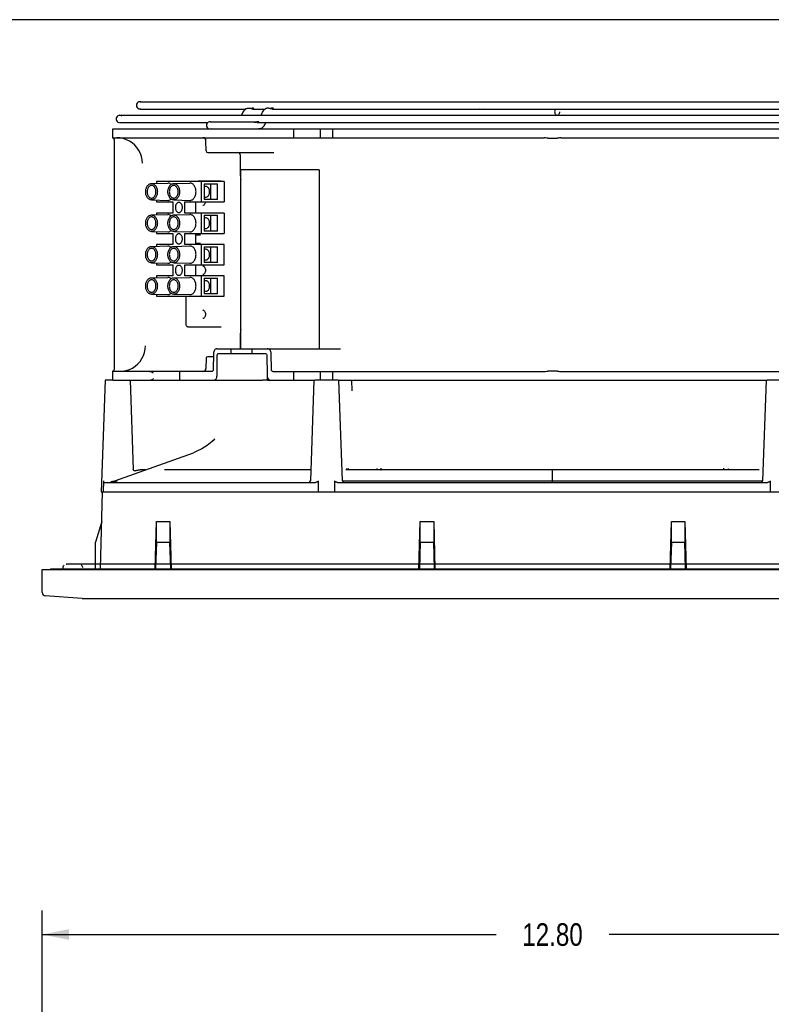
# Model space of a CAD drawing. Header units: inches. Extents: x 0 to 56.7, y 0 to 36.7.
# Tile 12 of 22: x 12.8 to 22.2, y 24.3 to 36.7. Entities that reach past the tile are written whole.
import ezdxf

# ---------------------------------------------------------------- set-up
doc = ezdxf.new("R2010")
doc.units = ezdxf.units.IN
doc.header["$LTSCALE"] = 3.116667
doc.header["$MEASUREMENT"] = 0
doc.layers.get('0').update_dxf_attribs({"linetype": 'CONTINUOUS'})
doc.styles.get("Standard").update_dxf_attribs({"font": 'txt', "width": 0.8})
doc.dimstyles.new('DIMSTYLE_1', dxfattribs={"dimtxt": 0.283333, "dimasz": 0.333333, "dimexe": 0.09, "dimexo": 0.07, "dimgap": 0.0425, "dimtad": 0, "dimtih": 1, "dimtoh": 1, "dimzin": 4, "dimdsep": 46, "dimtxsty": 'Standard', "dimblk": '_FILLED', "dimblk1": '_FILLED', "dimblk2": '_FILLED', "dimcen": 0.09, "dimadec": 0, "dimazin": 0, "dimtfac": 1, "dimtofl": 0, "dimtmove": 0, "dimatfit": 3, "dimldrblk": '_FILLED', "dimfxl": 0, "dimtolj": 1, "dimtzin": 4, "dimarcsym": 0})

# ---------------------------------------------------------------- blocks, each defined once
blk = doc.blocks.new('_FILLED')
at = {"color": 0, "linetype": 'ByBlock'}
blk.add_solid([(0, 0), (-1, 0.2), (-1, -0.2)], dxfattribs=at)
blk = doc.blocks.new('*D1')
at = {"color": 2, "linetype": 'Continuous'}
for p, q in [((13.047, 23.872), (13.047, 25.502)), ((25.842, 23.872), (25.842, 25.502)), ((13.047, 25.202), (18.736, 25.202)), ((25.842, 25.202), (20.153, 25.202))]:
    blk.add_line(p, q, dxfattribs=at)
at = {"color": 2, "linetype": 'Continuous', "xscale": 0.3333333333, "yscale": 0.3333333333, "zscale": 0.3333333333, "rotation": 180}
blk.add_blockref('_FILLED', (13.047, 25.202), dxfattribs=at)
at = {"color": 2, "linetype": 'Continuous', "xscale": 0.3333333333, "yscale": 0.3333333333, "zscale": 0.3333333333}
blk.add_blockref('_FILLED', (25.842, 25.202), dxfattribs=at)
at = {"color": 2, "linetype": 'Continuous', "insert": (19.444, 25.343), "char_height": 0.2833, "width": 1.13333, "attachment_point": 2, "line_spacing_factor": 0.9}
blk.add_mtext('12.80', dxfattribs=at)

msp = doc.modelspace()

# ---------------------------------------------------------------- linework, layer by layer
at = {"color": 7, "linetype": 'Continuous'}
for p, q in [((0, 36.667), (56.667, 36.667)), ((13.933, 35.187), (13.933, 35.297)), ((13.933, 35.297), (24.956, 35.297)), ((16.196, 35.297), (16.196, 35.187)), ((16.531, 35.297), (16.531, 35.187)), ((16.688, 35.187), (16.688, 35.297)), ((13.933, 35.187), (19.341, 35.187)), ((19.385, 35.182), (19.504, 35.182)), ((19.548, 35.187), (24.956, 35.187)), ((13.952, 32.297), (13.952, 35.148)), ((15.102, 35.022), (15.099, 35.149)), ((15.121, 35.002), (15.949, 35.002)), ((15.531, 34.708), (15.531, 34.963)), ((15.531, 34.708), (15.533, 34.68)), ((15.533, 34.68), (15.535, 34.662)), ((15.535, 32.542), (15.535, 34.786)), ((16.519, 34.786), (15.535, 34.786)), ((16.519, 34.786), (16.519, 32.542)), ((14.415, 34.613), (14.417, 34.613)), ((14.417, 34.613), (14.619, 34.618)), ((14.477, 34.638), (14.477, 34.615)), ((15.328, 34.638), (14.477, 34.638)), ((14.62, 34.618), (14.619, 34.618)), ((14.694, 34.613), (14.695, 34.613)), ((14.695, 34.613), (14.897, 34.618)), ((14.898, 34.618), (14.897, 34.618)), ((15.001, 34.648), (15.287, 34.648)), ((15.042, 34.382), (15.042, 34.638)), ((15.078, 34.608), (15.078, 34.412)), ((15.078, 34.608), (15.245, 34.608)), ((15.161, 34.412), (15.161, 34.608)), ((15.245, 34.412), (15.245, 34.608)), ((15.328, 34.638), (15.328, 34.382)), ((14.417, 34.407), (14.415, 34.407)), ((14.417, 34.407), (14.619, 34.402)), ((14.477, 34.405), (14.477, 34.382)), ((14.477, 34.382), (14.685, 34.382)), ((14.619, 34.402), (14.62, 34.402)), ((14.685, 34.382), (14.685, 34.244)), ((14.695, 34.407), (14.694, 34.407)), ((14.695, 34.407), (14.897, 34.402)), ((14.833, 34.244), (14.833, 34.382)), ((14.833, 34.382), (15.328, 34.382)), ((14.897, 34.402), (14.898, 34.402)), ((14.972, 34.244), (14.972, 34.382)), ((15.245, 34.412), (15.078, 34.412)), ((14.415, 34.22), (14.417, 34.22)), ((14.417, 34.22), (14.619, 34.225)), ((14.477, 34.244), (14.477, 34.221)), ((14.685, 34.244), (14.477, 34.244)), ((14.62, 34.225), (14.619, 34.225)), ((14.694, 34.22), (14.695, 34.22)), ((14.695, 34.22), (14.897, 34.225)), ((15.328, 34.244), (14.833, 34.244)), ((14.898, 34.225), (14.897, 34.225)), ((15.042, 33.988), (15.042, 34.244)), ((15.078, 34.215), (15.078, 34.018)), ((15.078, 34.215), (15.245, 34.215)), ((15.161, 34.018), (15.161, 34.215)), ((15.245, 34.018), (15.245, 34.215)), ((15.328, 34.244), (15.328, 33.988)), ((14.417, 34.013), (14.415, 34.013)), ((14.417, 34.013), (14.619, 34.008)), ((14.477, 34.012), (14.477, 33.988)), ((14.477, 33.988), (14.685, 33.988)), ((14.619, 34.008), (14.62, 34.008)), ((14.685, 33.988), (14.685, 33.851)), ((14.695, 34.013), (14.694, 34.013)), ((14.695, 34.013), (14.897, 34.008)), ((14.833, 33.851), (14.833, 33.988)), ((14.833, 33.988), (15.328, 33.988)), ((14.897, 34.008), (14.898, 34.008)), ((14.972, 33.851), (14.972, 33.988)), ((14.973, 33.971), (15.032, 33.972)), ((15.245, 34.018), (15.078, 34.018)), ((14.415, 33.826), (14.417, 33.826)), ((14.417, 33.826), (14.619, 33.831)), ((14.477, 33.851), (14.477, 33.827)), ((14.685, 33.851), (14.477, 33.851)), ((14.62, 33.831), (14.619, 33.831)), ((14.694, 33.826), (14.695, 33.826)), ((14.695, 33.826), (14.897, 33.831)), ((15.328, 33.851), (14.833, 33.851)), ((14.898, 33.831), (14.897, 33.831)), ((14.973, 33.868), (15.032, 33.867)), ((15.042, 33.595), (15.042, 33.851)), ((15.078, 33.821), (15.078, 33.624)), ((15.078, 33.821), (15.245, 33.821)), ((15.161, 33.624), (15.161, 33.821)), ((15.245, 33.624), (15.245, 33.821)), ((15.328, 33.595), (15.328, 33.851)), ((14.417, 33.619), (14.415, 33.619)), ((14.417, 33.619), (14.619, 33.614)), ((14.477, 33.618), (14.477, 33.595)), ((14.477, 33.595), (14.685, 33.595)), ((14.619, 33.614), (14.62, 33.614)), ((14.685, 33.595), (14.685, 33.457)), ((14.695, 33.619), (14.694, 33.619)), ((14.695, 33.619), (14.897, 33.614)), ((14.833, 33.457), (14.833, 33.595)), ((14.833, 33.595), (15.328, 33.595)), ((14.897, 33.614), (14.898, 33.614)), ((14.972, 33.457), (14.972, 33.595)), ((15.245, 33.624), (15.078, 33.624)), ((14.477, 33.457), (14.477, 33.434)), ((14.685, 33.457), (14.477, 33.457)), ((15.328, 33.457), (14.833, 33.457)), ((15.042, 33.201), (15.042, 33.457)), ((15.092, 33.526), (15.092, 33.515)), ((15.328, 33.201), (15.328, 33.457)), ((14.415, 33.432), (14.417, 33.432)), ((14.417, 33.432), (14.619, 33.437)), ((14.62, 33.437), (14.619, 33.437)), ((14.694, 33.432), (14.695, 33.432)), ((14.695, 33.432), (14.897, 33.437)), ((14.898, 33.437), (14.897, 33.437)), ((15.078, 33.427), (15.078, 33.231)), ((15.078, 33.427), (15.245, 33.427)), ((15.161, 33.231), (15.161, 33.427)), ((15.245, 33.231), (15.245, 33.427)), ((14.417, 33.226), (14.415, 33.226)), ((14.417, 33.226), (14.619, 33.221)), ((14.477, 33.224), (14.477, 33.201)), ((14.477, 33.201), (15.328, 33.201)), ((14.619, 33.221), (14.62, 33.221)), ((14.695, 33.226), (14.694, 33.226)), ((14.695, 33.226), (14.897, 33.221)), ((14.845, 33.201), (14.845, 32.857)), ((14.897, 33.221), (14.898, 33.221)), ((15.245, 33.231), (15.078, 33.231)), ((15.092, 32.975), (15.092, 32.964)), ((14.872, 32.818), (14.879, 32.817)), ((14.879, 32.817), (15.291, 32.817)), ((15.532, 32.763), (15.531, 32.738)), ((15.531, 32.542), (15.531, 32.738)), ((15.535, 32.784), (15.532, 32.763)), ((15.192, 32.484), (15.189, 32.277)), ((15.236, 32.542), (16.787, 32.542)), ((15.238, 32.206), (15.241, 32.463)), ((15.256, 32.482), (15.845, 32.482)), ((15.411, 32.542), (15.411, 32.482)), ((15.678, 32.482), (15.678, 32.542)), ((15.862, 32.463), (15.866, 32.206)), ((15.921, 32.277), (15.918, 32.484)), ((15.102, 32.424), (15.099, 32.297)), ((15.191, 32.443), (15.121, 32.443)), ((13.933, 32.148), (13.933, 32.263)), ((15.175, 32.258), (13.933, 32.258)), ((14.769, 32.258), (14.769, 32.148)), ((15.937, 32.258), (19.341, 32.258)), ((16.196, 32.258), (16.196, 32.148)), ((16.531, 32.258), (16.531, 32.148)), ((16.688, 32.148), (16.688, 32.258)), ((19.504, 32.263), (19.385, 32.263)), ((19.548, 32.258), (24.956, 32.258)), ((13.933, 32.148), (15.809, 32.148)), ((14.392, 32.148), (14.4, 32.149)), ((15.87, 32.148), (15.87, 32.185)), ((15.87, 32.148), (15.9, 32.148)), ((15.916, 32.148), (16.464, 32.148)), ((16.755, 32.148), (22.134, 32.148))]:
    msp.add_line(p, q, dxfattribs=at)
at = {"color": 6, "linetype": 'Continuous'}
for p, q in [((14.273, 35.638), (24.571, 35.638)), ((14.273, 35.547), (15.599, 35.547)), ((15.599, 35.548), (15.594, 35.546)), ((15.631, 35.559), (15.638, 35.559)), ((15.638, 35.559), (15.646, 35.559)), ((15.641, 35.559), (15.646, 35.559)), ((15.646, 35.559), (15.651, 35.559)), ((15.677, 35.557), (15.671, 35.554)), ((15.688, 35.547), (15.842, 35.547)), ((15.839, 35.546), (15.844, 35.548)), ((15.85, 35.552), (15.844, 35.549)), ((15.876, 35.559), (15.87, 35.558)), ((15.883, 35.559), (15.876, 35.559)), ((15.883, 35.559), (15.891, 35.559)), ((15.886, 35.559), (15.891, 35.559)), ((15.891, 35.559), (15.896, 35.559)), ((15.935, 35.547), (22.954, 35.547)), ((18.535, 35.548), (18.533, 35.547)), ((18.579, 35.548), (18.581, 35.547)), ((14.017, 35.469), (24.872, 35.469)), ((15.562, 35.506), (15.545, 35.469)), ((15.571, 35.522), (15.562, 35.506)), ((15.644, 35.47), (15.645, 35.471)), ((15.645, 35.471), (15.646, 35.471)), ((15.79, 35.469), (15.807, 35.506)), ((15.807, 35.506), (15.816, 35.522)), ((15.889, 35.468), (15.89, 35.47)), ((15.89, 35.47), (15.89, 35.471)), ((14.017, 35.378), (15.122, 35.378)), ((15.15, 35.388), (15.711, 35.388)), ((15.708, 35.388), (15.711, 35.388)), ((15.744, 35.387), (15.738, 35.386)), ((15.754, 35.388), (15.751, 35.388)), ((15.752, 35.378), (23.137, 35.378)), ((15.758, 35.387), (15.754, 35.388)), ((15.766, 35.298), (15.759, 35.297)), ((15.76, 35.381), (15.761, 35.383)), ((15.798, 35.308), (15.803, 35.311)), ((15.827, 35.335), (15.836, 35.351)), ((15.836, 35.351), (15.848, 35.378)), ((13.834, 32.148), (13.785, 30.75)), ((13.933, 32.148), (13.834, 32.148)), ((14.149, 32.148), (14.188, 31.031)), ((15.87, 32.148), (15.809, 32.148)), ((16.452, 32.148), (16.408, 30.887)), ((16.755, 32.148), (16.464, 32.148)), ((16.811, 30.887), (16.767, 32.148)), ((16.932, 32.014), (16.93, 32.148)), ((22.122, 32.148), (22.078, 30.887)), ((22.424, 32.148), (22.134, 32.148)), ((15.176, 31.379), (15.113, 31.33)), ((15.21, 31.408), (15.176, 31.379)), ((15.19, 31.39), (15.207, 31.406)), ((13.956, 30.886), (14.942, 31.24)), ((14.986, 31.258), (14.942, 31.24)), ((15.049, 31.29), (14.986, 31.258)), ((15.113, 31.33), (15.049, 31.29)), ((14.188, 31.028), (14.188, 31.031)), ((14.209, 31.012), (14.208, 31.012)), ((14.215, 31.013), (14.225, 31.017)), ((14.341, 31.026), (14.275, 31.026)), ((16.413, 31.026), (14.581, 31.026)), ((22.037, 31.026), (16.851, 31.026)), ((16.866, 31.04), (16.865, 31.042)), ((16.875, 31.03), (16.873, 31.029)), ((16.874, 31.027), (16.873, 31.029)), ((17.296, 31.04), (17.296, 31.045)), ((19.444, 31.024), (19.444, 31.026)), ((19.444, 30.868), (19.444, 31.024)), ((21.593, 31.04), (21.593, 31.045)), ((13.814, 30.75), (13.819, 30.887)), ((13.819, 30.868), (16.472, 30.868)), ((13.929, 30.878), (13.906, 30.873)), ((13.951, 30.885), (13.929, 30.878)), ((13.956, 30.886), (13.951, 30.885)), ((13.969, 30.881), (13.952, 30.876)), ((13.986, 30.886), (13.969, 30.881)), ((16.505, 30.887), (16.504, 30.75)), ((16.715, 30.75), (16.714, 30.887)), ((16.747, 30.868), (22.141, 30.868)), ((16.811, 30.887), (19.444, 30.886)), ((19.444, 30.886), (22.078, 30.887)), ((22.175, 30.887), (22.173, 30.75)), ((13.777, 29.786), (13.802, 30.75)), ((13.785, 30.75), (24.968, 30.75)), ((13.793, 30.376), (13.716, 30.118)), ((14.463, 29.786), (14.477, 30.376)), ((14.477, 30.118), (14.477, 30.376)), ((14.477, 30.376), (14.648, 30.376)), ((14.648, 30.376), (14.662, 29.786)), ((14.648, 30.376), (14.648, 30.118)), ((17.77, 29.786), (17.784, 30.376)), ((17.784, 30.376), (17.955, 30.376)), ((17.784, 30.118), (17.784, 30.376)), ((17.955, 30.376), (17.969, 29.786)), ((17.955, 30.376), (17.955, 30.118)), ((20.92, 29.786), (20.934, 30.376)), ((20.934, 30.376), (21.105, 30.376)), ((20.934, 30.118), (20.934, 30.376)), ((21.105, 30.376), (21.119, 29.786)), ((21.105, 30.376), (21.105, 30.118)), ((13.716, 29.786), (13.716, 30.118)), ((14.477, 30.118), (14.468, 29.786)), ((14.477, 30.118), (14.648, 30.118)), ((14.657, 29.786), (14.648, 30.118)), ((17.784, 30.118), (17.775, 29.786)), ((17.784, 30.118), (17.955, 30.118)), ((17.964, 29.786), (17.955, 30.118)), ((20.934, 30.118), (20.925, 29.786)), ((20.934, 30.118), (21.105, 30.118)), ((21.113, 29.786), (21.105, 30.118)), ((13.047, 29.487), (13.047, 29.778)), ((13.047, 29.778), (25.842, 29.778)), ((13.149, 29.786), (13.149, 29.778)), ((13.149, 29.786), (25.74, 29.786)), ((13.305, 29.801), (13.304, 29.786)), ((25.537, 29.845), (13.352, 29.845)), ((13.547, 29.412), (13.083, 29.448)), ((13.547, 29.412), (25.342, 29.412))]:
    msp.add_line(p, q, dxfattribs=at)
for points in [[(15.594, 35.546), (15.582, 35.535), (15.571, 35.522)], [(15.599, 35.549), (15.605, 35.552), (15.612, 35.554), (15.618, 35.557), (15.625, 35.558), (15.631, 35.559)], [(15.651, 35.559), (15.657, 35.557), (15.664, 35.554)], [(15.664, 35.554), (15.67, 35.552), (15.676, 35.55), (15.683, 35.548), (15.688, 35.547)], [(15.689, 35.559), (15.683, 35.559), (15.677, 35.557)], [(15.688, 35.547), (15.693, 35.548), (15.696, 35.55), (15.698, 35.552), (15.698, 35.555), (15.697, 35.557), (15.693, 35.559), (15.689, 35.559)], [(15.816, 35.522), (15.827, 35.535), (15.839, 35.546)], [(15.87, 35.558), (15.863, 35.557), (15.857, 35.555), (15.85, 35.552)], [(15.896, 35.559), (15.902, 35.557), (15.909, 35.555), (15.916, 35.552), (15.923, 35.55)], [(15.922, 35.557), (15.915, 35.555), (15.908, 35.552), (15.901, 35.55)], [(15.934, 35.559), (15.929, 35.559), (15.922, 35.557)], [(15.923, 35.55), (15.93, 35.548), (15.935, 35.547)], [(15.936, 35.547), (15.94, 35.548), (15.943, 35.55), (15.944, 35.552), (15.944, 35.555), (15.942, 35.557), (15.939, 35.559), (15.934, 35.559)], [(19.482, 35.547), (19.478, 35.543), (19.474, 35.534), (19.472, 35.525), (19.471, 35.514)], [(15.646, 35.471), (15.646, 35.471), (15.646, 35.471), (15.645, 35.47), (15.644, 35.468)], [(19.471, 35.514), (19.472, 35.503), (19.474, 35.494), (19.478, 35.485), (19.483, 35.478), (19.489, 35.473), (19.496, 35.47), (19.503, 35.469)], [(19.503, 35.469), (19.51, 35.47), (19.517, 35.473), (19.523, 35.478), (19.528, 35.485), (19.532, 35.494), (19.534, 35.503), (19.535, 35.514)], [(15.702, 35.383), (15.703, 35.385), (15.705, 35.387), (15.708, 35.388)], [(15.711, 35.378), (15.709, 35.378), (15.705, 35.379), (15.703, 35.381), (15.702, 35.383)], [(15.711, 35.388), (15.713, 35.388), (15.718, 35.387), (15.724, 35.386)], [(15.738, 35.386), (15.732, 35.383), (15.726, 35.381), (15.72, 35.379), (15.714, 35.378), (15.711, 35.378)], [(15.724, 35.386), (15.731, 35.383), (15.737, 35.381), (15.743, 35.379), (15.748, 35.378), (15.752, 35.378)], [(15.751, 35.388), (15.75, 35.388), (15.744, 35.387)], [(15.752, 35.378), (15.753, 35.378), (15.757, 35.379), (15.76, 35.381)], [(15.761, 35.383), (15.76, 35.385), (15.758, 35.387)], [(15.798, 35.308), (15.792, 35.305), (15.786, 35.302), (15.779, 35.3), (15.773, 35.299), (15.766, 35.298)], [(15.803, 35.311), (15.816, 35.322), (15.827, 35.335)], [(14.2, 31.014), (14.198, 31.014), (14.196, 31.015), (14.195, 31.016), (14.194, 31.017), (14.193, 31.019), (14.192, 31.02), (14.191, 31.021), (14.19, 31.022), (14.19, 31.023), (14.189, 31.024), (14.189, 31.025), (14.188, 31.026), (14.188, 31.027), (14.188, 31.028), (14.188, 31.029)], [(14.199, 31.014), (14.196, 31.015), (14.194, 31.018), (14.192, 31.02), (14.19, 31.023), (14.189, 31.025), (14.188, 31.028)], [(14.209, 31.012), (14.208, 31.012), (14.206, 31.012), (14.203, 31.013), (14.199, 31.014)], [(14.206, 31.012), (14.203, 31.012), (14.201, 31.013), (14.2, 31.014)], [(14.215, 31.013), (14.213, 31.013), (14.21, 31.012), (14.209, 31.012)], [(14.225, 31.017), (14.234, 31.02), (14.244, 31.023), (14.254, 31.024), (14.264, 31.025), (14.275, 31.026)], [(16.873, 31.029), (16.872, 31.031), (16.87, 31.033), (16.869, 31.035), (16.867, 31.038), (16.866, 31.04)], [(16.885, 31.039), (16.883, 31.037), (16.881, 31.035), (16.879, 31.034), (16.877, 31.032), (16.875, 31.03)], [(17.241, 31.044), (17.241, 31.04), (17.24, 31.035), (17.24, 31.031), (17.239, 31.028), (17.239, 31.026), (17.238, 31.026)], [(17.293, 31.026), (17.294, 31.026), (17.294, 31.028), (17.295, 31.031), (17.295, 31.035), (17.296, 31.04)], [(21.596, 31.026), (21.595, 31.026), (21.594, 31.028), (21.594, 31.031), (21.593, 31.036), (21.593, 31.04)], [(21.648, 31.044), (21.648, 31.04), (21.649, 31.035), (21.649, 31.032), (21.649, 31.028), (21.65, 31.027), (21.651, 31.026)], [(13.952, 30.876), (13.935, 30.873), (13.917, 30.87)], [(16.505, 30.887), (16.505, 30.886), (16.505, 30.884), (16.504, 30.882), (16.503, 30.881), (16.502, 30.879), (16.5, 30.877), (16.498, 30.876), (16.496, 30.875), (16.494, 30.873), (16.491, 30.872), (16.489, 30.871), (16.486, 30.87), (16.483, 30.869), (16.479, 30.869), (16.476, 30.868), (16.472, 30.868)], [(16.747, 30.868), (16.744, 30.868), (16.74, 30.869), (16.737, 30.869), (16.734, 30.87), (16.731, 30.871), (16.728, 30.872), (16.726, 30.873), (16.723, 30.875), (16.721, 30.876), (16.719, 30.877), (16.718, 30.879), (16.716, 30.881), (16.715, 30.882), (16.715, 30.884), (16.714, 30.886), (16.714, 30.887)], [(22.175, 30.887), (22.175, 30.886), (22.174, 30.884), (22.173, 30.882), (22.172, 30.881), (22.171, 30.879), (22.169, 30.877), (22.168, 30.876), (22.166, 30.875), (22.163, 30.873), (22.161, 30.872), (22.158, 30.871), (22.155, 30.87), (22.152, 30.869), (22.149, 30.869), (22.145, 30.868), (22.141, 30.868)], [(13.319, 29.831), (13.313, 29.824), (13.309, 29.816), (13.306, 29.806), (13.305, 29.801)], [(13.346, 29.844), (13.35, 29.845), (13.352, 29.845)], [(13.352, 29.845), (13.351, 29.845), (13.349, 29.845)], [(13.536, 29.833), (13.543, 29.826), (13.548, 29.818), (13.551, 29.808), (13.552, 29.801)]]:
    msp.add_lwpolyline(points, dxfattribs=at)
at = {"color": 7, "linetype": 'Continuous'}
for points in [[(14.062, 35.176), (14.021, 35.185), (13.982, 35.187)], [(14.303, 34.869), (14.299, 34.911), (14.291, 34.952), (14.277, 34.991), (14.258, 35.029), (14.234, 35.063), (14.206, 35.094), (14.175, 35.122), (14.14, 35.145), (14.102, 35.163), (14.062, 35.176)], [(19.356, 35.186), (19.349, 35.187), (19.341, 35.187)], [(19.385, 35.182), (19.378, 35.182), (19.371, 35.183), (19.356, 35.186)], [(19.518, 35.183), (19.511, 35.182), (19.504, 35.182)], [(19.548, 35.187), (19.54, 35.187), (19.533, 35.186), (19.518, 35.183)], [(14.415, 34.407), (14.409, 34.407), (14.401, 34.409), (14.394, 34.412), (14.387, 34.416), (14.38, 34.421), (14.374, 34.427), (14.368, 34.433), (14.363, 34.441), (14.358, 34.449), (14.354, 34.458), (14.35, 34.468), (14.347, 34.478), (14.345, 34.488), (14.344, 34.499), (14.344, 34.51), (14.344, 34.521), (14.345, 34.531), (14.347, 34.542), (14.35, 34.552), (14.353, 34.561), (14.358, 34.571), (14.362, 34.579), (14.368, 34.587), (14.374, 34.593), (14.38, 34.599), (14.387, 34.604), (14.394, 34.608), (14.401, 34.611), (14.409, 34.613), (14.415, 34.613)], [(14.417, 34.589), (14.41, 34.588), (14.404, 34.587), (14.398, 34.584), (14.392, 34.581), (14.387, 34.577), (14.382, 34.572), (14.377, 34.566), (14.373, 34.559), (14.37, 34.552), (14.367, 34.544), (14.364, 34.536), (14.362, 34.528), (14.361, 34.519), (14.361, 34.51), (14.361, 34.501), (14.362, 34.493), (14.364, 34.484), (14.366, 34.476), (14.369, 34.468), (14.373, 34.461), (14.377, 34.455), (14.382, 34.449), (14.387, 34.444), (14.392, 34.439), (14.398, 34.436), (14.404, 34.433), (14.41, 34.432), (14.417, 34.431)], [(14.417, 34.613), (14.424, 34.613), (14.432, 34.611), (14.439, 34.608), (14.446, 34.604), (14.453, 34.599), (14.46, 34.594), (14.465, 34.587), (14.471, 34.579), (14.476, 34.571), (14.48, 34.562), (14.483, 34.552), (14.486, 34.542), (14.488, 34.532), (14.489, 34.521), (14.49, 34.51), (14.489, 34.499), (14.488, 34.489), (14.486, 34.478), (14.483, 34.468), (14.48, 34.459), (14.476, 34.45), (14.471, 34.441), (14.466, 34.434), (14.46, 34.427), (14.453, 34.421), (14.447, 34.416), (14.439, 34.412), (14.432, 34.409), (14.424, 34.407), (14.417, 34.407)], [(14.417, 34.431), (14.423, 34.432), (14.429, 34.433), (14.435, 34.436), (14.441, 34.439), (14.446, 34.443), (14.451, 34.448), (14.456, 34.454), (14.46, 34.461), (14.464, 34.468), (14.467, 34.476), (14.469, 34.484), (14.471, 34.492), (14.472, 34.501), (14.472, 34.51), (14.472, 34.519), (14.471, 34.527), (14.469, 34.536), (14.467, 34.544), (14.464, 34.552), (14.46, 34.559), (14.456, 34.566), (14.452, 34.571), (14.446, 34.577), (14.441, 34.581), (14.435, 34.584), (14.429, 34.587), (14.423, 34.588), (14.417, 34.589)], [(14.661, 34.601), (14.658, 34.604), (14.651, 34.609), (14.644, 34.613), (14.636, 34.616), (14.628, 34.618), (14.62, 34.618)], [(14.694, 34.407), (14.687, 34.407), (14.68, 34.409), (14.672, 34.412), (14.665, 34.416), (14.659, 34.421), (14.652, 34.427), (14.646, 34.433), (14.641, 34.441), (14.636, 34.449), (14.632, 34.458), (14.628, 34.468), (14.626, 34.478), (14.624, 34.488), (14.622, 34.499), (14.622, 34.51), (14.622, 34.521), (14.624, 34.531), (14.626, 34.542), (14.628, 34.552), (14.632, 34.561), (14.636, 34.571), (14.641, 34.579), (14.646, 34.587), (14.652, 34.593), (14.658, 34.599), (14.665, 34.604), (14.672, 34.608), (14.68, 34.611), (14.687, 34.613), (14.694, 34.613)], [(14.695, 34.589), (14.689, 34.588), (14.683, 34.587), (14.677, 34.584), (14.671, 34.581), (14.665, 34.577), (14.66, 34.572), (14.656, 34.566), (14.652, 34.559), (14.648, 34.552), (14.645, 34.544), (14.643, 34.536), (14.641, 34.528), (14.64, 34.519), (14.639, 34.51), (14.64, 34.501), (14.641, 34.493), (14.642, 34.484), (14.645, 34.476), (14.648, 34.468), (14.651, 34.461), (14.656, 34.455), (14.66, 34.449), (14.665, 34.444), (14.671, 34.439), (14.677, 34.436), (14.683, 34.433), (14.689, 34.432), (14.695, 34.431)], [(14.695, 34.613), (14.703, 34.613), (14.71, 34.611), (14.718, 34.608), (14.725, 34.604), (14.732, 34.599), (14.738, 34.594), (14.744, 34.587), (14.749, 34.579), (14.754, 34.571), (14.758, 34.562), (14.762, 34.552), (14.764, 34.542), (14.766, 34.532), (14.768, 34.521), (14.768, 34.51), (14.768, 34.499), (14.767, 34.489), (14.765, 34.478), (14.762, 34.468), (14.758, 34.459), (14.754, 34.45), (14.749, 34.441), (14.744, 34.434), (14.738, 34.427), (14.732, 34.421), (14.725, 34.416), (14.718, 34.412), (14.71, 34.409), (14.703, 34.407), (14.695, 34.407)], [(14.695, 34.431), (14.701, 34.432), (14.707, 34.433), (14.713, 34.436), (14.719, 34.439), (14.725, 34.443), (14.73, 34.448), (14.734, 34.454), (14.739, 34.461), (14.742, 34.468), (14.745, 34.476), (14.748, 34.484), (14.749, 34.492), (14.75, 34.501), (14.751, 34.51), (14.75, 34.519), (14.749, 34.527), (14.748, 34.536), (14.745, 34.544), (14.742, 34.552), (14.739, 34.559), (14.735, 34.566), (14.73, 34.571), (14.725, 34.577), (14.719, 34.581), (14.714, 34.584), (14.708, 34.587), (14.701, 34.588), (14.695, 34.589)], [(14.898, 34.402), (14.906, 34.402), (14.914, 34.404), (14.922, 34.407), (14.929, 34.411), (14.937, 34.416), (14.943, 34.422), (14.949, 34.43), (14.955, 34.437), (14.96, 34.446), (14.965, 34.456), (14.968, 34.466), (14.971, 34.476), (14.973, 34.487), (14.974, 34.499), (14.975, 34.51), (14.974, 34.521), (14.973, 34.532), (14.971, 34.543), (14.968, 34.554), (14.965, 34.564), (14.96, 34.573), (14.955, 34.582), (14.95, 34.59), (14.944, 34.597), (14.937, 34.604), (14.93, 34.609), (14.922, 34.613), (14.914, 34.616), (14.906, 34.618), (14.898, 34.618)], [(15.097, 34.577), (15.092, 34.576), (15.086, 34.575), (15.081, 34.573), (15.078, 34.571)], [(15.097, 34.443), (15.103, 34.444), (15.109, 34.445), (15.114, 34.447), (15.119, 34.451), (15.124, 34.455), (15.129, 34.46), (15.133, 34.466), (15.136, 34.472), (15.139, 34.479), (15.142, 34.486), (15.143, 34.494), (15.144, 34.502), (15.145, 34.51), (15.144, 34.518), (15.143, 34.526), (15.142, 34.533), (15.139, 34.541), (15.136, 34.548), (15.133, 34.554), (15.129, 34.56), (15.124, 34.565), (15.119, 34.569), (15.114, 34.573), (15.109, 34.575), (15.103, 34.576), (15.097, 34.577)], [(15.078, 34.449), (15.08, 34.448), (15.086, 34.445), (15.092, 34.444), (15.097, 34.443)], [(14.62, 34.402), (14.628, 34.402), (14.636, 34.404), (14.644, 34.407), (14.651, 34.411), (14.658, 34.416), (14.661, 34.419)], [(14.759, 34.376), (14.754, 34.376), (14.748, 34.374), (14.743, 34.372), (14.738, 34.369), (14.734, 34.365), (14.73, 34.36), (14.726, 34.355), (14.722, 34.349), (14.72, 34.343), (14.717, 34.336), (14.716, 34.328), (14.715, 34.321), (14.715, 34.313), (14.715, 34.306), (14.716, 34.298), (14.717, 34.291), (14.72, 34.284), (14.722, 34.278), (14.726, 34.272), (14.729, 34.266), (14.734, 34.262), (14.738, 34.258), (14.743, 34.254), (14.748, 34.252), (14.754, 34.251), (14.759, 34.25)], [(14.759, 34.25), (14.765, 34.251), (14.77, 34.252), (14.775, 34.254), (14.78, 34.257), (14.784, 34.261), (14.789, 34.266), (14.792, 34.271), (14.796, 34.277), (14.798, 34.284), (14.801, 34.291), (14.802, 34.298), (14.803, 34.305), (14.804, 34.313), (14.803, 34.321), (14.802, 34.328), (14.801, 34.335), (14.799, 34.342), (14.796, 34.349), (14.793, 34.355), (14.789, 34.36), (14.785, 34.365), (14.78, 34.369), (14.775, 34.372), (14.77, 34.374), (14.765, 34.376), (14.759, 34.376)], [(15.086, 34.361), (15.082, 34.353), (15.077, 34.346), (15.071, 34.342), (15.065, 34.339), (15.06, 34.338)], [(15.092, 34.381), (15.089, 34.37), (15.086, 34.361)], [(14.415, 34.013), (14.409, 34.014), (14.401, 34.015), (14.394, 34.018), (14.387, 34.022), (14.38, 34.027), (14.374, 34.033), (14.368, 34.04), (14.363, 34.047), (14.358, 34.055), (14.354, 34.065), (14.35, 34.074), (14.347, 34.084), (14.345, 34.095), (14.344, 34.105), (14.344, 34.116), (14.344, 34.127), (14.345, 34.138), (14.347, 34.148), (14.35, 34.158), (14.353, 34.168), (14.358, 34.177), (14.362, 34.185), (14.368, 34.193), (14.374, 34.2), (14.38, 34.206), (14.387, 34.211), (14.394, 34.214), (14.401, 34.217), (14.409, 34.219), (14.415, 34.22)], [(14.417, 34.195), (14.41, 34.195), (14.404, 34.193), (14.398, 34.191), (14.392, 34.187), (14.387, 34.183), (14.382, 34.178), (14.377, 34.172), (14.373, 34.166), (14.37, 34.158), (14.367, 34.151), (14.364, 34.143), (14.362, 34.134), (14.361, 34.125), (14.361, 34.117), (14.361, 34.108), (14.362, 34.099), (14.364, 34.091), (14.366, 34.082), (14.369, 34.075), (14.373, 34.067), (14.377, 34.061), (14.382, 34.055), (14.387, 34.05), (14.392, 34.046), (14.398, 34.042), (14.404, 34.04), (14.41, 34.038), (14.417, 34.038)], [(14.417, 34.22), (14.424, 34.219), (14.432, 34.217), (14.439, 34.215), (14.446, 34.211), (14.453, 34.206), (14.46, 34.2), (14.465, 34.193), (14.471, 34.186), (14.476, 34.177), (14.48, 34.168), (14.483, 34.159), (14.486, 34.148), (14.488, 34.138), (14.489, 34.127), (14.49, 34.117), (14.489, 34.106), (14.488, 34.095), (14.486, 34.085), (14.483, 34.075), (14.48, 34.065), (14.476, 34.056), (14.471, 34.047), (14.466, 34.04), (14.46, 34.033), (14.453, 34.027), (14.447, 34.022), (14.439, 34.018), (14.432, 34.015), (14.424, 34.014), (14.417, 34.013)], [(14.417, 34.038), (14.423, 34.038), (14.429, 34.04), (14.435, 34.042), (14.441, 34.045), (14.446, 34.05), (14.451, 34.055), (14.456, 34.061), (14.46, 34.067), (14.464, 34.074), (14.467, 34.082), (14.469, 34.09), (14.471, 34.099), (14.472, 34.107), (14.472, 34.116), (14.472, 34.125), (14.471, 34.134), (14.469, 34.142), (14.467, 34.15), (14.464, 34.158), (14.46, 34.165), (14.456, 34.172), (14.452, 34.178), (14.446, 34.183), (14.441, 34.187), (14.435, 34.191), (14.429, 34.193), (14.423, 34.195), (14.417, 34.195)], [(14.661, 34.208), (14.658, 34.21), (14.651, 34.215), (14.644, 34.219), (14.636, 34.222), (14.628, 34.224), (14.62, 34.225)], [(14.694, 34.013), (14.687, 34.014), (14.68, 34.015), (14.672, 34.018), (14.665, 34.022), (14.659, 34.027), (14.652, 34.033), (14.646, 34.04), (14.641, 34.047), (14.636, 34.055), (14.632, 34.065), (14.628, 34.074), (14.626, 34.084), (14.624, 34.095), (14.622, 34.105), (14.622, 34.116), (14.622, 34.127), (14.624, 34.138), (14.626, 34.148), (14.628, 34.158), (14.632, 34.168), (14.636, 34.177), (14.641, 34.185), (14.646, 34.193), (14.652, 34.2), (14.658, 34.206), (14.665, 34.211), (14.672, 34.214), (14.68, 34.217), (14.687, 34.219), (14.694, 34.22)], [(14.695, 34.195), (14.689, 34.195), (14.683, 34.193), (14.677, 34.191), (14.671, 34.187), (14.665, 34.183), (14.66, 34.178), (14.656, 34.172), (14.652, 34.166), (14.648, 34.158), (14.645, 34.151), (14.643, 34.143), (14.641, 34.134), (14.64, 34.125), (14.639, 34.117), (14.64, 34.108), (14.641, 34.099), (14.642, 34.091), (14.645, 34.082), (14.648, 34.075), (14.651, 34.067), (14.656, 34.061), (14.66, 34.055), (14.665, 34.05), (14.671, 34.046), (14.677, 34.042), (14.683, 34.04), (14.689, 34.038), (14.695, 34.038)], [(14.695, 34.22), (14.703, 34.219), (14.71, 34.217), (14.718, 34.215), (14.725, 34.211), (14.732, 34.206), (14.738, 34.2), (14.744, 34.193), (14.749, 34.186), (14.754, 34.177), (14.758, 34.168), (14.762, 34.159), (14.764, 34.148), (14.766, 34.138), (14.768, 34.127), (14.768, 34.117), (14.768, 34.106), (14.767, 34.095), (14.765, 34.085), (14.762, 34.075), (14.758, 34.065), (14.754, 34.056), (14.749, 34.047), (14.744, 34.04), (14.738, 34.033), (14.732, 34.027), (14.725, 34.022), (14.718, 34.018), (14.71, 34.015), (14.703, 34.014), (14.695, 34.013)], [(14.695, 34.038), (14.701, 34.038), (14.707, 34.04), (14.713, 34.042), (14.719, 34.045), (14.725, 34.05), (14.73, 34.055), (14.734, 34.061), (14.739, 34.067), (14.742, 34.074), (14.745, 34.082), (14.748, 34.09), (14.749, 34.099), (14.75, 34.107), (14.751, 34.116), (14.75, 34.125), (14.749, 34.134), (14.748, 34.142), (14.745, 34.15), (14.742, 34.158), (14.739, 34.165), (14.735, 34.172), (14.73, 34.178), (14.725, 34.183), (14.719, 34.187), (14.714, 34.191), (14.708, 34.193), (14.701, 34.195), (14.695, 34.195)], [(14.898, 34.008), (14.906, 34.009), (14.914, 34.01), (14.922, 34.013), (14.929, 34.017), (14.937, 34.023), (14.943, 34.029), (14.949, 34.036), (14.955, 34.044), (14.96, 34.053), (14.965, 34.062), (14.968, 34.072), (14.971, 34.083), (14.973, 34.094), (14.974, 34.105), (14.975, 34.116), (14.974, 34.128), (14.973, 34.139), (14.971, 34.15), (14.968, 34.16), (14.965, 34.17), (14.96, 34.18), (14.955, 34.189), (14.95, 34.197), (14.944, 34.204), (14.937, 34.21), (14.93, 34.215), (14.922, 34.219), (14.914, 34.222), (14.906, 34.224), (14.898, 34.225)], [(15.097, 34.183), (15.092, 34.183), (15.086, 34.181), (15.081, 34.179), (15.078, 34.177)], [(15.097, 34.049), (15.103, 34.05), (15.109, 34.051), (15.114, 34.054), (15.119, 34.057), (15.124, 34.061), (15.129, 34.066), (15.133, 34.072), (15.136, 34.078), (15.139, 34.085), (15.142, 34.092), (15.143, 34.1), (15.144, 34.108), (15.145, 34.116), (15.144, 34.124), (15.143, 34.132), (15.142, 34.14), (15.139, 34.147), (15.136, 34.154), (15.133, 34.16), (15.129, 34.166), (15.124, 34.171), (15.119, 34.175), (15.114, 34.179), (15.109, 34.181), (15.103, 34.183), (15.097, 34.183)], [(14.62, 34.008), (14.628, 34.009), (14.636, 34.01), (14.644, 34.013), (14.651, 34.017), (14.658, 34.023), (14.661, 34.025)], [(14.759, 33.982), (14.754, 33.982), (14.748, 33.981), (14.743, 33.978), (14.738, 33.975), (14.734, 33.971), (14.73, 33.967), (14.726, 33.961), (14.722, 33.955), (14.72, 33.949), (14.717, 33.942), (14.716, 33.935), (14.715, 33.927), (14.715, 33.92), (14.715, 33.912), (14.716, 33.905), (14.717, 33.897), (14.72, 33.891), (14.722, 33.884), (14.726, 33.878), (14.729, 33.873), (14.734, 33.868), (14.738, 33.864), (14.743, 33.861), (14.748, 33.858), (14.754, 33.857), (14.759, 33.857)], [(14.759, 33.857), (14.765, 33.857), (14.77, 33.858), (14.775, 33.861), (14.78, 33.864), (14.784, 33.868), (14.789, 33.872), (14.792, 33.878), (14.796, 33.884), (14.798, 33.89), (14.801, 33.897), (14.802, 33.904), (14.803, 33.912), (14.804, 33.919), (14.803, 33.927), (14.802, 33.934), (14.801, 33.942), (14.799, 33.948), (14.796, 33.955), (14.793, 33.961), (14.789, 33.966), (14.785, 33.971), (14.78, 33.975), (14.775, 33.978), (14.77, 33.981), (14.765, 33.982), (14.759, 33.982)], [(15.078, 34.055), (15.08, 34.054), (15.086, 34.051), (15.092, 34.05), (15.097, 34.049)], [(14.415, 33.619), (14.409, 33.62), (14.401, 33.622), (14.394, 33.624), (14.387, 33.628), (14.38, 33.633), (14.374, 33.639), (14.368, 33.646), (14.363, 33.653), (14.358, 33.662), (14.354, 33.671), (14.35, 33.68), (14.347, 33.691), (14.345, 33.701), (14.344, 33.712), (14.344, 33.722), (14.344, 33.733), (14.345, 33.744), (14.347, 33.754), (14.35, 33.764), (14.353, 33.774), (14.358, 33.783), (14.362, 33.792), (14.368, 33.799), (14.374, 33.806), (14.38, 33.812), (14.387, 33.817), (14.394, 33.821), (14.401, 33.824), (14.409, 33.825), (14.415, 33.826)], [(14.417, 33.826), (14.424, 33.825), (14.432, 33.824), (14.439, 33.821), (14.446, 33.817), (14.453, 33.812), (14.46, 33.806), (14.465, 33.799), (14.471, 33.792), (14.476, 33.784), (14.48, 33.774), (14.483, 33.765), (14.486, 33.755), (14.488, 33.744), (14.489, 33.734), (14.49, 33.723), (14.489, 33.712), (14.488, 33.701), (14.486, 33.691), (14.483, 33.681), (14.48, 33.671), (14.476, 33.662), (14.471, 33.654), (14.466, 33.646), (14.46, 33.639), (14.453, 33.633), (14.447, 33.628), (14.439, 33.625), (14.432, 33.622), (14.424, 33.62), (14.417, 33.619)], [(14.661, 33.814), (14.658, 33.816), (14.651, 33.821), (14.644, 33.826), (14.636, 33.829), (14.628, 33.83), (14.62, 33.831)], [(14.694, 33.619), (14.687, 33.62), (14.68, 33.622), (14.672, 33.624), (14.665, 33.628), (14.659, 33.633), (14.652, 33.639), (14.646, 33.646), (14.641, 33.653), (14.636, 33.662), (14.632, 33.671), (14.628, 33.68), (14.626, 33.691), (14.624, 33.701), (14.622, 33.712), (14.622, 33.722), (14.622, 33.733), (14.624, 33.744), (14.626, 33.754), (14.628, 33.764), (14.632, 33.774), (14.636, 33.783), (14.641, 33.792), (14.646, 33.799), (14.652, 33.806), (14.658, 33.812), (14.665, 33.817), (14.672, 33.821), (14.68, 33.824), (14.687, 33.825), (14.694, 33.826)], [(14.695, 33.826), (14.703, 33.825), (14.71, 33.824), (14.718, 33.821), (14.725, 33.817), (14.732, 33.812), (14.738, 33.806), (14.744, 33.799), (14.749, 33.792), (14.754, 33.784), (14.758, 33.774), (14.762, 33.765), (14.764, 33.755), (14.766, 33.744), (14.768, 33.734), (14.768, 33.723), (14.768, 33.712), (14.767, 33.701), (14.765, 33.691), (14.762, 33.681), (14.758, 33.671), (14.754, 33.662), (14.749, 33.654), (14.744, 33.646), (14.738, 33.639), (14.732, 33.633), (14.725, 33.628), (14.718, 33.625), (14.71, 33.622), (14.703, 33.62), (14.695, 33.619)], [(14.898, 33.614), (14.906, 33.615), (14.914, 33.617), (14.922, 33.62), (14.929, 33.624), (14.937, 33.629), (14.943, 33.635), (14.949, 33.642), (14.955, 33.65), (14.96, 33.659), (14.965, 33.668), (14.968, 33.678), (14.971, 33.689), (14.973, 33.7), (14.974, 33.711), (14.975, 33.723), (14.974, 33.734), (14.973, 33.745), (14.971, 33.756), (14.968, 33.766), (14.965, 33.777), (14.96, 33.786), (14.955, 33.795), (14.95, 33.803), (14.944, 33.81), (14.937, 33.816), (14.93, 33.821), (14.922, 33.826), (14.914, 33.829), (14.906, 33.83), (14.898, 33.831)], [(14.417, 33.801), (14.41, 33.801), (14.404, 33.799), (14.398, 33.797), (14.392, 33.794), (14.387, 33.789), (14.382, 33.784), (14.377, 33.778), (14.373, 33.772), (14.37, 33.765), (14.367, 33.757), (14.364, 33.749), (14.362, 33.74), (14.361, 33.732), (14.361, 33.723), (14.361, 33.714), (14.362, 33.705), (14.364, 33.697), (14.366, 33.689), (14.369, 33.681), (14.373, 33.674), (14.377, 33.667), (14.382, 33.661), (14.387, 33.656), (14.392, 33.652), (14.398, 33.648), (14.404, 33.646), (14.41, 33.644), (14.417, 33.644)], [(14.417, 33.644), (14.423, 33.644), (14.429, 33.646), (14.435, 33.648), (14.441, 33.652), (14.446, 33.656), (14.451, 33.661), (14.456, 33.667), (14.46, 33.673), (14.464, 33.681), (14.467, 33.688), (14.469, 33.696), (14.471, 33.705), (14.472, 33.714), (14.472, 33.722), (14.472, 33.731), (14.471, 33.74), (14.469, 33.748), (14.467, 33.757), (14.464, 33.764), (14.46, 33.772), (14.456, 33.778), (14.452, 33.784), (14.446, 33.789), (14.441, 33.793), (14.435, 33.797), (14.429, 33.799), (14.423, 33.801), (14.417, 33.801)], [(14.695, 33.801), (14.689, 33.801), (14.683, 33.799), (14.677, 33.797), (14.671, 33.794), (14.665, 33.789), (14.66, 33.784), (14.656, 33.778), (14.652, 33.772), (14.648, 33.765), (14.645, 33.757), (14.643, 33.749), (14.641, 33.74), (14.64, 33.732), (14.639, 33.723), (14.64, 33.714), (14.641, 33.705), (14.642, 33.697), (14.645, 33.689), (14.648, 33.681), (14.651, 33.674), (14.656, 33.667), (14.66, 33.661), (14.665, 33.656), (14.671, 33.652), (14.677, 33.648), (14.683, 33.646), (14.689, 33.644), (14.695, 33.644)], [(14.695, 33.644), (14.701, 33.644), (14.707, 33.646), (14.713, 33.648), (14.719, 33.652), (14.725, 33.656), (14.73, 33.661), (14.734, 33.667), (14.739, 33.673), (14.742, 33.681), (14.745, 33.688), (14.748, 33.696), (14.749, 33.705), (14.75, 33.714), (14.751, 33.722), (14.75, 33.731), (14.749, 33.74), (14.748, 33.748), (14.745, 33.757), (14.742, 33.764), (14.739, 33.772), (14.735, 33.778), (14.73, 33.784), (14.725, 33.789), (14.719, 33.793), (14.714, 33.797), (14.708, 33.799), (14.701, 33.801), (14.695, 33.801)], [(15.097, 33.79), (15.092, 33.789), (15.086, 33.788), (15.081, 33.785), (15.078, 33.784)], [(15.097, 33.656), (15.103, 33.656), (15.109, 33.658), (15.114, 33.66), (15.119, 33.663), (15.124, 33.668), (15.129, 33.673), (15.133, 33.678), (15.136, 33.685), (15.139, 33.691), (15.142, 33.699), (15.143, 33.706), (15.144, 33.714), (15.145, 33.722), (15.144, 33.73), (15.143, 33.738), (15.142, 33.746), (15.139, 33.753), (15.136, 33.76), (15.133, 33.767), (15.129, 33.772), (15.124, 33.778), (15.119, 33.782), (15.114, 33.785), (15.109, 33.788), (15.103, 33.789), (15.097, 33.79)], [(14.62, 33.614), (14.628, 33.615), (14.636, 33.617), (14.644, 33.62), (14.651, 33.624), (14.658, 33.629), (14.661, 33.631)], [(14.759, 33.589), (14.754, 33.588), (14.748, 33.587), (14.743, 33.585), (14.738, 33.582), (14.734, 33.578), (14.73, 33.573), (14.726, 33.568), (14.722, 33.562), (14.72, 33.555), (14.717, 33.548), (14.716, 33.541), (14.715, 33.534), (14.715, 33.526), (14.715, 33.518), (14.716, 33.511), (14.717, 33.504), (14.72, 33.497), (14.722, 33.49), (14.726, 33.484), (14.729, 33.479), (14.734, 33.474), (14.738, 33.47), (14.743, 33.467), (14.748, 33.465), (14.754, 33.463), (14.759, 33.463)], [(14.759, 33.463), (14.765, 33.463), (14.77, 33.465), (14.775, 33.467), (14.78, 33.47), (14.784, 33.474), (14.789, 33.479), (14.792, 33.484), (14.796, 33.49), (14.798, 33.496), (14.801, 33.503), (14.802, 33.511), (14.803, 33.518), (14.804, 33.526), (14.803, 33.533), (14.802, 33.541), (14.801, 33.548), (14.799, 33.555), (14.796, 33.561), (14.793, 33.567), (14.789, 33.573), (14.785, 33.577), (14.78, 33.581), (14.775, 33.585), (14.77, 33.587), (14.765, 33.588), (14.759, 33.589)], [(15.06, 33.58), (15.065, 33.579), (15.071, 33.576), (15.077, 33.572), (15.082, 33.565), (15.086, 33.557)], [(15.078, 33.662), (15.08, 33.66), (15.086, 33.658), (15.092, 33.656), (15.097, 33.656)], [(15.086, 33.495), (15.082, 33.487), (15.077, 33.48), (15.071, 33.475), (15.065, 33.473), (15.06, 33.472)], [(15.086, 33.557), (15.089, 33.547), (15.092, 33.537), (15.092, 33.526)], [(15.092, 33.515), (15.089, 33.504), (15.086, 33.495)], [(14.415, 33.226), (14.409, 33.226), (14.401, 33.228), (14.394, 33.231), (14.387, 33.235), (14.38, 33.24), (14.374, 33.245), (14.368, 33.252), (14.363, 33.26), (14.358, 33.268), (14.354, 33.277), (14.35, 33.287), (14.347, 33.297), (14.345, 33.307), (14.344, 33.318), (14.344, 33.329), (14.344, 33.34), (14.345, 33.35), (14.347, 33.361), (14.35, 33.371), (14.353, 33.38), (14.358, 33.389), (14.362, 33.398), (14.368, 33.405), (14.374, 33.412), (14.38, 33.418), (14.387, 33.423), (14.394, 33.427), (14.401, 33.43), (14.409, 33.432), (14.415, 33.432)], [(14.417, 33.408), (14.41, 33.407), (14.404, 33.406), (14.398, 33.403), (14.392, 33.4), (14.387, 33.396), (14.382, 33.391), (14.377, 33.385), (14.373, 33.378), (14.37, 33.371), (14.367, 33.363), (14.364, 33.355), (14.362, 33.347), (14.361, 33.338), (14.361, 33.329), (14.361, 33.32), (14.362, 33.312), (14.364, 33.303), (14.366, 33.295), (14.369, 33.287), (14.373, 33.28), (14.377, 33.273), (14.382, 33.268), (14.387, 33.262), (14.392, 33.258), (14.398, 33.255), (14.404, 33.252), (14.41, 33.251), (14.417, 33.25)], [(14.417, 33.432), (14.424, 33.432), (14.432, 33.43), (14.439, 33.427), (14.446, 33.423), (14.453, 33.418), (14.46, 33.412), (14.465, 33.406), (14.471, 33.398), (14.476, 33.39), (14.48, 33.381), (14.483, 33.371), (14.486, 33.361), (14.488, 33.351), (14.489, 33.34), (14.49, 33.329), (14.489, 33.318), (14.488, 33.308), (14.486, 33.297), (14.483, 33.287), (14.48, 33.278), (14.476, 33.268), (14.471, 33.26), (14.466, 33.252), (14.46, 33.246), (14.453, 33.24), (14.447, 33.235), (14.439, 33.231), (14.432, 33.228), (14.424, 33.226), (14.417, 33.226)], [(14.417, 33.25), (14.423, 33.251), (14.429, 33.252), (14.435, 33.255), (14.441, 33.258), (14.446, 33.262), (14.451, 33.267), (14.456, 33.273), (14.46, 33.28), (14.464, 33.287), (14.467, 33.295), (14.469, 33.303), (14.471, 33.311), (14.472, 33.32), (14.472, 33.329), (14.472, 33.338), (14.471, 33.346), (14.469, 33.355), (14.467, 33.363), (14.464, 33.371), (14.46, 33.378), (14.456, 33.384), (14.452, 33.39), (14.446, 33.395), (14.441, 33.4), (14.435, 33.403), (14.429, 33.406), (14.423, 33.407), (14.417, 33.408)], [(14.661, 33.42), (14.658, 33.423), (14.651, 33.428), (14.644, 33.432), (14.636, 33.435), (14.628, 33.437), (14.62, 33.437)], [(14.694, 33.226), (14.687, 33.226), (14.68, 33.228), (14.672, 33.231), (14.665, 33.235), (14.659, 33.24), (14.652, 33.245), (14.646, 33.252), (14.641, 33.26), (14.636, 33.268), (14.632, 33.277), (14.628, 33.287), (14.626, 33.297), (14.624, 33.307), (14.622, 33.318), (14.622, 33.329), (14.622, 33.34), (14.624, 33.35), (14.626, 33.361), (14.628, 33.371), (14.632, 33.38), (14.636, 33.389), (14.641, 33.398), (14.646, 33.405), (14.652, 33.412), (14.658, 33.418), (14.665, 33.423), (14.672, 33.427), (14.68, 33.43), (14.687, 33.432), (14.694, 33.432)], [(14.695, 33.408), (14.689, 33.407), (14.683, 33.406), (14.677, 33.403), (14.671, 33.4), (14.665, 33.396), (14.66, 33.391), (14.656, 33.385), (14.652, 33.378), (14.648, 33.371), (14.645, 33.363), (14.643, 33.355), (14.641, 33.347), (14.64, 33.338), (14.639, 33.329), (14.64, 33.32), (14.641, 33.312), (14.642, 33.303), (14.645, 33.295), (14.648, 33.287), (14.651, 33.28), (14.656, 33.273), (14.66, 33.268), (14.665, 33.262), (14.671, 33.258), (14.677, 33.255), (14.683, 33.252), (14.689, 33.251), (14.695, 33.25)], [(14.695, 33.432), (14.703, 33.432), (14.71, 33.43), (14.718, 33.427), (14.725, 33.423), (14.732, 33.418), (14.738, 33.412), (14.744, 33.406), (14.749, 33.398), (14.754, 33.39), (14.758, 33.381), (14.762, 33.371), (14.764, 33.361), (14.766, 33.351), (14.768, 33.34), (14.768, 33.329), (14.768, 33.318), (14.767, 33.308), (14.765, 33.297), (14.762, 33.287), (14.758, 33.278), (14.754, 33.268), (14.749, 33.26), (14.744, 33.252), (14.738, 33.246), (14.732, 33.24), (14.725, 33.235), (14.718, 33.231), (14.71, 33.228), (14.703, 33.226), (14.695, 33.226)], [(14.695, 33.25), (14.701, 33.251), (14.707, 33.252), (14.713, 33.255), (14.719, 33.258), (14.725, 33.262), (14.73, 33.267), (14.734, 33.273), (14.739, 33.28), (14.742, 33.287), (14.745, 33.295), (14.748, 33.303), (14.749, 33.311), (14.75, 33.32), (14.751, 33.329), (14.75, 33.338), (14.749, 33.346), (14.748, 33.355), (14.745, 33.363), (14.742, 33.371), (14.739, 33.378), (14.735, 33.384), (14.73, 33.39), (14.725, 33.395), (14.719, 33.4), (14.714, 33.403), (14.708, 33.406), (14.701, 33.407), (14.695, 33.408)], [(14.898, 33.221), (14.906, 33.221), (14.914, 33.223), (14.922, 33.226), (14.929, 33.23), (14.937, 33.235), (14.943, 33.241), (14.949, 33.248), (14.955, 33.256), (14.96, 33.265), (14.965, 33.275), (14.968, 33.285), (14.971, 33.295), (14.973, 33.306), (14.974, 33.318), (14.975, 33.329), (14.974, 33.34), (14.973, 33.351), (14.971, 33.362), (14.968, 33.373), (14.965, 33.383), (14.96, 33.392), (14.955, 33.401), (14.95, 33.409), (14.944, 33.416), (14.937, 33.423), (14.93, 33.428), (14.922, 33.432), (14.914, 33.435), (14.906, 33.437), (14.898, 33.437)], [(15.097, 33.396), (15.092, 33.395), (15.086, 33.394), (15.081, 33.392), (15.078, 33.39)], [(15.097, 33.262), (15.103, 33.263), (15.109, 33.264), (15.114, 33.266), (15.119, 33.27), (15.124, 33.274), (15.129, 33.279), (15.133, 33.285), (15.136, 33.291), (15.139, 33.298), (15.142, 33.305), (15.143, 33.313), (15.144, 33.321), (15.145, 33.329), (15.144, 33.337), (15.143, 33.345), (15.142, 33.352), (15.139, 33.36), (15.136, 33.367), (15.133, 33.373), (15.129, 33.379), (15.124, 33.384), (15.119, 33.388), (15.114, 33.391), (15.109, 33.394), (15.103, 33.395), (15.097, 33.396)], [(14.62, 33.221), (14.628, 33.221), (14.636, 33.223), (14.644, 33.226), (14.651, 33.23), (14.658, 33.235), (14.661, 33.238)], [(15.078, 33.268), (15.08, 33.266), (15.086, 33.264), (15.092, 33.263), (15.097, 33.262)], [(15.06, 33.029), (15.065, 33.028), (15.071, 33.025), (15.077, 33.02), (15.082, 33.014), (15.086, 33.006)], [(15.086, 33.006), (15.089, 32.996), (15.092, 32.986), (15.092, 32.975)], [(15.092, 32.964), (15.089, 32.953), (15.086, 32.944)], [(14.845, 32.857), (14.846, 32.848), (14.848, 32.841)], [(14.848, 32.841), (14.851, 32.834), (14.855, 32.828), (14.861, 32.823)], [(14.861, 32.823), (14.866, 32.82), (14.872, 32.818)], [(15.086, 32.944), (15.082, 32.935), (15.077, 32.929), (15.071, 32.924), (15.065, 32.921), (15.06, 32.92)], [(14.058, 32.261), (14.099, 32.269), (14.139, 32.283), (14.177, 32.301), (14.212, 32.325), (14.244, 32.353), (14.272, 32.384), (14.295, 32.42), (14.314, 32.457), (14.328, 32.497), (14.336, 32.539), (14.339, 32.581)], [(15.236, 32.542), (15.228, 32.54), (15.22, 32.537), (15.212, 32.532), (15.205, 32.525), (15.2, 32.516), (15.196, 32.506), (15.193, 32.495), (15.192, 32.484)], [(15.241, 32.463), (15.242, 32.468), (15.243, 32.473), (15.246, 32.477), (15.249, 32.48), (15.252, 32.482), (15.256, 32.482)], [(15.845, 32.482), (15.85, 32.482), (15.854, 32.48), (15.857, 32.477), (15.86, 32.473), (15.861, 32.468), (15.862, 32.463)], [(15.918, 32.484), (15.916, 32.495), (15.914, 32.506), (15.909, 32.516), (15.903, 32.524), (15.895, 32.532), (15.887, 32.537), (15.877, 32.54), (15.868, 32.542)], [(14.388, 32.258), (14.389, 32.258), (14.389, 32.258), (14.39, 32.258), (14.39, 32.258), (14.391, 32.258), (14.392, 32.258)], [(14.425, 32.248), (14.416, 32.251), (14.408, 32.254), (14.4, 32.257), (14.392, 32.258)], [(14.441, 32.238), (14.433, 32.243), (14.425, 32.248)], [(15.189, 32.277), (15.189, 32.272), (15.187, 32.268), (15.185, 32.264), (15.182, 32.261), (15.178, 32.259), (15.175, 32.258)], [(15.937, 32.258), (15.933, 32.259), (15.929, 32.261), (15.926, 32.264), (15.923, 32.268), (15.921, 32.272), (15.921, 32.277)], [(19.341, 32.258), (19.349, 32.259), (19.356, 32.259), (19.371, 32.262)], [(19.371, 32.262), (19.378, 32.263), (19.385, 32.263)], [(19.504, 32.263), (19.511, 32.263), (19.518, 32.262), (19.533, 32.259)], [(19.533, 32.259), (19.54, 32.259), (19.548, 32.258)], [(14.388, 32.148), (14.389, 32.148), (14.389, 32.148), (14.39, 32.148), (14.39, 32.148), (14.391, 32.148), (14.392, 32.148)], [(14.4, 32.149), (14.408, 32.152), (14.416, 32.155), (14.425, 32.158)], [(14.425, 32.158), (14.433, 32.163), (14.441, 32.168)], [(15.194, 32.148), (15.202, 32.149), (15.21, 32.152), (15.218, 32.158), (15.225, 32.165), (15.23, 32.174), (15.234, 32.184), (15.237, 32.195), (15.238, 32.206)], [(15.866, 32.206), (15.867, 32.195), (15.87, 32.184), (15.874, 32.174), (15.881, 32.165), (15.888, 32.158), (15.897, 32.152), (15.906, 32.149), (15.916, 32.148)]]:
    msp.add_lwpolyline(points, dxfattribs=at)
at = {"color": 6, "linetype": 'Continuous'}
for centre, radius, start, end in [((14.273, 35.593), 0.0453, 77.0354, 282.7496), ((14.017, 35.423), 0.0453, 51.3603, 257.0063), ((15.15, 35.343), 0.0453, 61.6267, 298.3733), ((16.389, 30.888), 0.0197, 270.003, 358), ((16.831, 30.888), 0.0197, 182, 270), ((22.058, 30.888), 0.0197, 270.0012, 358), ((13.086, 29.487), 0.0394, 180, 265.5)]:
    msp.add_arc(centre, radius, start, end, dxfattribs=at)
at = {"color": 7, "linetype": 'Continuous'}
for centre, radius, start, end in [((13.913, 35.148), 0.0394, 0, 60), ((15.06, 35.148), 0.0394, 1, 89.9997), ((15.121, 35.022), 0.0197, 181, 270), ((15.492, 34.963), 0.0394, 0, 78.75), ((15.121, 32.423), 0.0197, 90, 178.9999), ((13.913, 32.297), 0.0394, 300, 360), ((15.06, 32.297), 0.0394, 270.0024, 359)]:
    msp.add_arc(centre, radius, start, end, dxfattribs=at)

# ---------------------------------------------------------------- dimensions: what is measured, and where the dimension line sits
at = {"color": 2, "linetype": 'Continuous'}
dim = msp.add_linear_dim(base=(13.0467, 25.2016), p1=(25.842, 23.8024), p2=(13.0467, 23.8024), angle=180, dimstyle='DIMSTYLE_1', dxfattribs=at)
dim.commit()
dim.dimension.update_dxf_attribs({"geometry": '*D1', "text_midpoint": (19.4444, 25.2016), "dimtype": 160})

doc.saveas('drawing.dxf')
